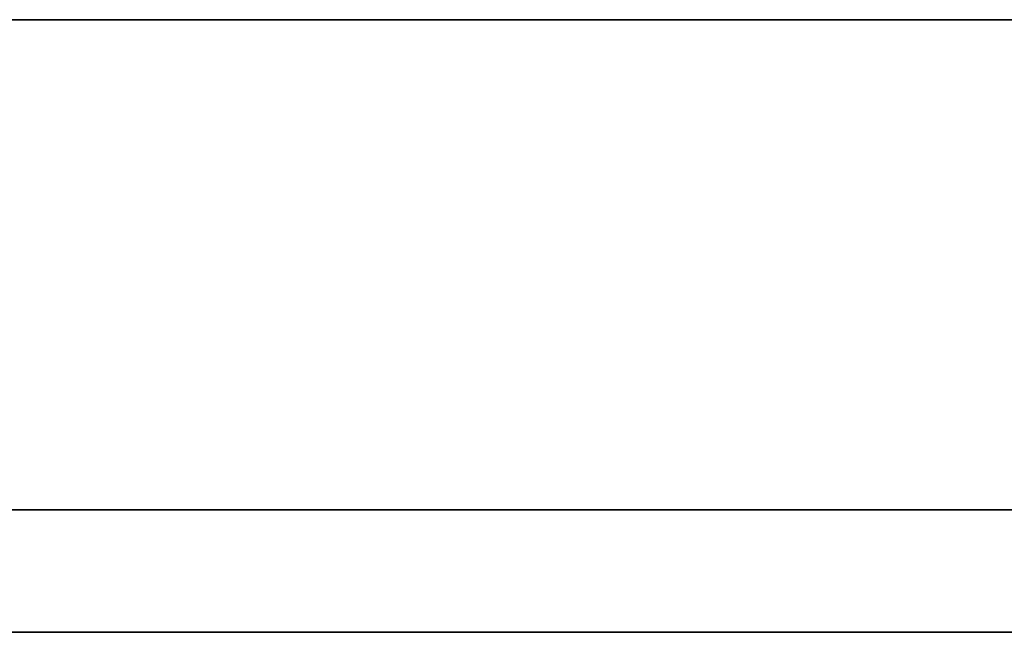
# Model space of a CAD drawing. Header units: millimetres. Extents: x -52 to 139, y -34 to 1.
# Tile 9 of 14: x 56 to 72, y -13 to -3. Entities that reach past the tile are written whole.
import ezdxf

# ---------------------------------------------------------------- set-up
doc = ezdxf.new("R2010")
doc.units = ezdxf.units.MM
doc.header["$MEASUREMENT"] = 0
for name, color, linetype in [('CFCOMBO-Mounting templates v7_Sketch10', 7, 'Continuous'), ('CFCOMBO-Mounting templates v7_Sketch11', 7, 'Continuous'), ('CFCOMBO-Mounting templates v7_Sketch12', 7, 'Continuous'), ('CFCOMBO-Mounting templates v7_Sketch13', 7, 'Continuous'), ('CFCOMBO-Mounting templates v7_Sketch14', 7, 'Continuous'), ('CFCOMBO-Mounting templates v7_Sketch15', 7, 'Continuous'), ('CFCOMBO-Mounting templates v7_Sketch16', 7, 'Continuous'), ('CFCOMBO-Mounting templates v7_Sketch17', 7, 'Continuous'), ('CFCOMBO-Mounting templates v7_Sketch18', 7, 'Continuous'), ('CFCOMBO-Mounting templates v7_Sketch19', 7, 'Continuous'), ('CFCOMBO-Mounting templates v7_Sketch2', 7, 'Continuous'), ('CFCOMBO-Mounting templates v7_Sketch20', 7, 'Continuous'), ('CFCOMBO-Mounting templates v7_Sketch22', 7, 'Continuous'), ('CFCOMBO-Mounting templates v7_Sketch28', 7, 'Continuous'), ('CFCOMBO-Mounting templates v7_Sketch3', 7, 'Continuous'), ('CFCOMBO-Mounting templates v7_Sketch4', 7, 'Continuous'), ('CFCOMBO-Mounting templates v7_Sketch7', 7, 'Continuous'), ('CFCOMBO-Mounting templates v7_Sketch8', 7, 'Continuous'), ('CFCOMBO-Mounting templates v7_Sketch9', 7, 'Continuous')]:
    doc.layers.add(name, color=color, linetype=linetype)

msp = doc.modelspace()

# ---------------------------------------------------------------- linework, layer by layer
at = {"layer": 'CFCOMBO-Mounting templates v7_Sketch10'}
for q in [(26.5, -11), (26.5, -11), (26.5, -11), (26.5, -11), (26.602, -11, 2.93), (26.602, -11, -2.93), (65.57, -11, 41.898), (65.57, -11, -41.898), (110.398, -11, -2.93), (71.43, -11, -41.898), (110.398, -11, 2.93), (71.43, -11, 41.898)]:
    msp.add_line((68.5, -11), q, dxfattribs=at)
at = {"layer": 'CFCOMBO-Mounting templates v7_Sketch10', "extrusion": (0, 1, 0)}
for radius in [42, 40, 1]:
    msp.add_circle((-68.5, 0, -11), radius, dxfattribs=at)
msp.add_arc((-68.5, 0, -11), 49.5, 22.1113, 337.8887, dxfattribs=at)
at = {"layer": 'CFCOMBO-Mounting templates v7_Sketch11'}
for p, q in [((65.71, -11, 39.903), (65.57, -11, 41.898)), ((65.57, -11, -41.898), (65.71, -11, -39.903)), ((71.43, -11, 41.898), (71.29, -11, 39.903)), ((71.29, -11, -39.903), (71.43, -11, -41.898))]:
    msp.add_line(p, q, dxfattribs=at)
at = {"layer": 'CFCOMBO-Mounting templates v7_Sketch11', "extrusion": (0, 1, 0)}
msp.add_circle((-68.5, 0, -11), 1, dxfattribs=at)
for radius, start, end in [(49.5, 22.1113, 337.8887), (42, 4, 86), (42, 274, 356), (40, 274, 356), (40, 4, 86), (40, 184, 266), (40, 94, 176), (42, 94, 176), (42, 184, 266)]:
    msp.add_arc((-68.5, 0, -11), radius, start, end, dxfattribs=at)
at = {"layer": 'CFCOMBO-Mounting templates v7_Sketch12'}
for p, q in [((65.71, -11, 39.903), (65.57, -11, 41.898)), ((65.57, -11, -41.898), (65.71, -11, -39.903)), ((71.29, -11, -39.903), (71.43, -11, -41.898)), ((71.43, -11, 41.898), (71.29, -11, 39.903))]:
    msp.add_line(p, q, dxfattribs=at)
at = {"layer": 'CFCOMBO-Mounting templates v7_Sketch12', "extrusion": (0, 1, 0)}
msp.add_circle((-68.5, 0, -11), 1, dxfattribs=at)
for radius, start, end in [(49.5, 22.1113, 337.8887), (42, 4, 86), (42, 274, 356), (40, 274, 356), (40, 4, 86), (40, 184, 266), (40, 94, 176), (42, 184, 266), (42, 94, 176)]:
    msp.add_arc((-68.5, 0, -11), radius, start, end, dxfattribs=at)
at = {"layer": 'CFCOMBO-Mounting templates v7_Sketch13'}
for p, q in [((67.507, -3, 69.993), (68.5, -3, 69)), ((68.5, -3, 69), (69.492, -3, 69.993))]:
    msp.add_line(p, q, dxfattribs=at)
at = {"layer": 'CFCOMBO-Mounting templates v7_Sketch13', "extrusion": (0, 1, 0)}
for radius, start, end in [(70, 41.42091, 89.18683), (50, 22.1113, 179.427), (70, 90.81238, 179.59074)]:
    msp.add_arc((-68.5, 0, -3), radius, start, end, dxfattribs=at)
at = {"layer": 'CFCOMBO-Mounting templates v7_Sketch14'}
for p, q in [((67.504, -13, -69.993), (68.5, -13, -69)), ((68.5, -13, 69), (67.507, -13, 69.993)), ((68.5, -13, -69), (69.49, -13, -69.993)), ((69.492, -13, 69.993), (68.5, -13, 69))]:
    msp.add_line(p, q, dxfattribs=at)
at = {"layer": 'CFCOMBO-Mounting templates v7_Sketch14', "extrusion": (0, -1, 0)}
for radius, start, end in [(70, 221.42091, 269.18464), (70, 90.81317, 138.57909), (50.75, 203.362, 156.638), (50, 202.1113, 157.8887), (70, 270.8102, 359.59074), (70, 0.40926, 89.18762)]:
    msp.add_arc((68.5, 0, 13), radius, start, end, dxfattribs=at)
at = {"layer": 'CFCOMBO-Mounting templates v7_Sketch15'}
for p, q in [((65.71, -13, -39.903), (65.57, -13, -41.898)), ((65.57, -13, 41.898), (65.71, -13, 39.903)), ((71.29, -13, 39.903), (71.43, -13, 41.898)), ((71.43, -13, -41.898), (71.29, -13, -39.903))]:
    msp.add_line(p, q, dxfattribs=at)
at = {"layer": 'CFCOMBO-Mounting templates v7_Sketch15', "extrusion": (0, -1, 0)}
msp.add_circle((68.5, 0, 13), 1, dxfattribs=at)
for radius, start, end in [(50.25, 202.4667, 157.5333), (49.5, 202.1113, 157.8887), (42, 184, 266), (42, 94, 176), (40, 184, 266), (40, 94, 176), (40, 274, 356), (40, 4, 86), (42, 274, 356), (42, 4, 86)]:
    msp.add_arc((68.5, 0, 13), radius, start, end, dxfattribs=at)
at = {"layer": 'CFCOMBO-Mounting templates v7_Sketch16'}
for p, q in [((68.5, -3, -69), (67.504, -3, -69.993)), ((69.49, -3, -69.993), (68.5, -3, -69))]:
    msp.add_line(p, q, dxfattribs=at)
at = {"layer": 'CFCOMBO-Mounting templates v7_Sketch16', "extrusion": (0, 1, 0)}
for radius, start, end in [(70, 270.81536, 318.57909), (50.75, 180.5645, 336.638), (70, 180.40926, 269.1898)]:
    msp.add_arc((-68.5, 0, -3), radius, start, end, dxfattribs=at)
at = {"layer": 'CFCOMBO-Mounting templates v7_Sketch17'}
for p, q in [((64.619, -3, 57.494), (70.021, -3, 57.457)), ((65.915, -3, 56.51), (64.645, -3, 56.362)), ((67.507, -3, 69.993), (68.5, -3, 69)), ((68.5, -3, 69), (69.492, -3, 69.993))]:
    msp.add_line(p, q, dxfattribs=at)
at = {"layer": 'CFCOMBO-Mounting templates v7_Sketch17', "extrusion": (0, 1, 0)}
for radius, start, end in [(70, 41.42091, 89.18683), (50.75, 23.362, 179.4355), (70, 90.81238, 179.59074)]:
    msp.add_arc((-68.5, 0, -3), radius, start, end, dxfattribs=at)
at = {"layer": 'CFCOMBO-Mounting templates v7_Sketch17'}
for points, knots in [([(64.614, -3, 57.822), (64.614, -3, 57.776), (64.615, -3, 57.667), (64.617, -3, 57.558), (64.619, -3, 57.494)], [0, 0, 0, 0, 0.01364362, 0.03275006, 0.03275006, 0.03275006, 0.03275006]), ([(65.554, -3, 60.598), (65.283, -3, 60.217), (64.696, -3, 59.389), (64.643, -3, 58.37), (64.614, -3, 57.822)], [0, 0, 0, 0, 0.1376172, 0.2985493, 0.2985493, 0.2985493, 0.2985493]), ([(64.645, -3, 56.362), (64.759, -3, 56.015), (64.98, -3, 55.343), (65.496, -3, 54.861), (65.745, -3, 54.628)], [0, 0, 0, 0, 0.1076167, 0.2082581, 0.2082581, 0.2082581, 0.2082581]), ([(67.935, -3, 61.571), (67.476, -3, 61.537), (66.576, -3, 61.469), (65.89, -3, 60.885), (65.554, -3, 60.598)], [0, 0, 0, 0, 0.134288, 0.2631666, 0.2631666, 0.2631666, 0.2631666]), ([(65.745, -3, 54.628), (66.044, -3, 54.447), (66.679, -3, 54.063), (67.422, -3, 54.022), (67.814, -3, 54)], [0, 0, 0, 0, 0.1032619, 0.2192207, 0.2192207, 0.2192207, 0.2192207]), ([(66.664, -3, 55.372), (66.511, -3, 55.519), (66.176, -3, 55.84), (66.007, -3, 56.274), (65.915, -3, 56.51)], [0, 0, 0, 0, 0.0628662, 0.137684, 0.137684, 0.137684, 0.137684]), ([(67.815, -3, 55.01), (67.601, -3, 55.024), (67.187, -3, 55.051), (66.835, -3, 55.268), (66.664, -3, 55.372)], [0, 0, 0, 0, 0.0632104, 0.1222394, 0.1222394, 0.1222394, 0.1222394]), ([(67.814, -3, 54), (68.309, -3, 54.029), (69.255, -3, 54.086), (69.991, -3, 54.679), (70.342, -3, 54.962)], [0, 0, 0, 0, 0.1445658, 0.2764541, 0.2764541, 0.2764541, 0.2764541]), ([(69.333, -3, 55.634), (69.116, -3, 55.45), (68.677, -3, 55.08), (68.104, -3, 55.033), (67.815, -3, 55.01)], [0, 0, 0, 0, 0.0831667, 0.1678841, 0.1678841, 0.1678841, 0.1678841]), ([(70.37, -3, 60.545), (70.029, -3, 60.842), (69.331, -3, 61.449), (68.408, -3, 61.53), (67.935, -3, 61.571)], [0, 0, 0, 0, 0.1319936, 0.2703988, 0.2703988, 0.2703988, 0.2703988]), ([(70.021, -3, 57.457), (69.983, -3, 57.094), (69.913, -3, 56.423), (69.515, -3, 55.882), (69.333, -3, 55.634)], [0, 0, 0, 0, 0.1073249, 0.1980193, 0.1980193, 0.1980193, 0.1980193]), ([(70.342, -3, 54.962), (70.615, -3, 55.338), (71.207, -3, 56.151), (71.262, -3, 57.159), (71.292, -3, 57.701)], [0, 0, 0, 0, 0.1367557, 0.295447, 0.295447, 0.295447, 0.295447]), ([(71.292, -3, 57.701), (71.27, -3, 58.26), (71.23, -3, 59.299), (70.641, -3, 60.152), (70.37, -3, 60.545)], [0, 0, 0, 0, 0.1640434, 0.3044959, 0.3044959, 0.3044959, 0.3044959])]:
    msp.add_open_spline(points, degree=3, knots=knots, dxfattribs=at)
at = {"layer": 'CFCOMBO-Mounting templates v7_Sketch18'}
for p, q in [((65.57, -11, -41.898), (65.71, -11, -39.903)), ((65.71, -11, 39.903), (65.57, -11, 41.898)), ((71.29, -11, -39.903), (71.43, -11, -41.898)), ((71.43, -11, 41.898), (71.29, -11, 39.903))]:
    msp.add_line(p, q, dxfattribs=at)
at = {"layer": 'CFCOMBO-Mounting templates v7_Sketch18', "extrusion": (0, 1, 0)}
msp.add_circle((-68.5, 0, -11), 1, dxfattribs=at)
for radius, start, end in [(50.25, 22.4667, 337.5333), (42, 274, 356), (42, 4, 86), (40, 274, 356), (40, 4, 86), (40, 94, 176), (40, 184, 266), (42, 184, 266), (42, 94, 176)]:
    msp.add_arc((-68.5, 0, -11), radius, start, end, dxfattribs=at)
at = {"layer": 'CFCOMBO-Mounting templates v7_Sketch19'}
for p, q in [((65.57, -11, -41.898), (65.71, -11, -39.903)), ((65.71, -11, 39.903), (65.57, -11, 41.898)), ((71.29, -11, -39.903), (71.43, -11, -41.898)), ((71.43, -11, 41.898), (71.29, -11, 39.903))]:
    msp.add_line(p, q, dxfattribs=at)
at = {"layer": 'CFCOMBO-Mounting templates v7_Sketch19', "extrusion": (0, 1, 0)}
for radius in [1.5, 1]:
    msp.add_circle((-68.5, 0, -11), radius, dxfattribs=at)
for radius, start, end in [(50.25, 22.4667, 337.5333), (42, 274, 356), (42, 4, 86), (40, 4, 86), (40, 274, 356), (40, 94, 176), (40, 184, 266), (42, 184, 266), (42, 94, 176)]:
    msp.add_arc((-68.5, 0, -11), radius, start, end, dxfattribs=at)
at = {"layer": 'CFCOMBO-Mounting templates v7_Sketch2', "extrusion": (0, -1, 0)}
msp.add_circle((68.5, 0, 3), 41.5, dxfattribs=at)
for radius, start, end in [(70, 221.42091, 138.57909), (50, 202.1113, 157.8887)]:
    msp.add_arc((68.5, 0, 3), radius, start, end, dxfattribs=at)
at = {"layer": 'CFCOMBO-Mounting templates v7_Sketch20'}
for p, q in [((65.57, -11, -41.898), (65.71, -11, -39.903)), ((65.71, -11, 39.903), (65.57, -11, 41.898)), ((71.43, -11, 41.898), (71.29, -11, 39.903)), ((71.29, -11, -39.903), (71.43, -11, -41.898))]:
    msp.add_line(p, q, dxfattribs=at)
at = {"layer": 'CFCOMBO-Mounting templates v7_Sketch20', "extrusion": (0, 1, 0)}
msp.add_circle((-68.5, 0, -11), 1.5, dxfattribs=at)
for radius, start, end in [(50.25, 22.4667, 337.5333), (42, 274, 356), (42, 4, 86), (40, 4, 86), (40, 274, 356), (40, 94, 176), (40, 184, 266), (42, 184, 266), (42, 94, 176)]:
    msp.add_arc((-68.5, 0, -11), radius, start, end, dxfattribs=at)
at = {"layer": 'CFCOMBO-Mounting templates v7_Sketch22'}
for p, q in [((56.982, -11, -28.496), (58.555, -11, -28.496)), ((71.31, -11, -25.569), (59.769, -11, -25.569)), ((59.769, -11, -23.429), (67.614, -11, -23.429)), ((67.614, -11, -23.429), (59.769, -11, -16.999)), ((61.822, -11, -1.963), (59.769, -11, -1.963)), ((59.769, -11, -15.085), (71.31, -11, -15.085)), ((59.769, -11, -1.963), (59.778, -11, 9.691)), ((59.769, -11, -25.569), (59.769, -11, -23.429)), ((59.769, -11, -16.999), (59.769, -11, -15.085)), ((59.769, -11, 23.11), (71.31, -11, 28.413)), ((71.31, -11, 16.112), (59.769, -11, 21.415)), ((59.769, -11, 21.415), (59.769, -11, 23.11)), ((59.778, -11, 9.691), (64.548, -11, 13.482)), ((59.786, -11, 17.213), (59.795, -11, 20.026)), ((64.548, -11, 13.482), (59.786, -11, 17.213)), ((59.795, -11, 20.026), (66.618, -11, 14.548)), ((59.813, -11, 33.192), (59.813, -11, 38.634)), ((59.813, -11, 38.634), (71.353, -11, 38.634)), ((60.276, -11, -28.496), (61.901, -11, -28.496)), ((71.318, -11, 2.073), (61.822, -11, 2.073)), ((61.822, -11, 2.073), (61.822, -11, -1.963)), ((61.831, -11, 4.213), (71.318, -11, 4.213)), ((61.831, -11, 8.59), (61.831, -11, 4.213)), ((66.618, -11, 12.408), (61.831, -11, 8.59)), ((69.3, -11, 36.494), (61.866, -11, 36.494)), ((61.866, -11, 36.494), (61.866, -11, 33.323)), ((71.31, -11, 26.037), (63.036, -11, 22.263)), ((63.036, -11, 22.263), (71.31, -11, 18.488)), ((71.31, -11, -17.226), (63.464, -11, -17.226)), ((63.464, -11, -17.226), (71.31, -11, -23.656)), ((63.595, -11, -28.496), (65.22, -11, -28.496)), ((65.57, -11, -41.898), (65.71, -11, -39.903)), ((65.71, -11, 39.903), (65.57, -11, 41.898)), ((66.618, -11, 14.548), (71.327, -11, 14.54)), ((71.327, -11, 12.399), (66.618, -11, 12.408)), ((69.3, -11, 33.174), (69.3, -11, 36.494)), ((71.29, -11, -39.903), (71.43, -11, -41.898)), ((71.43, -11, 41.898), (71.29, -11, 39.903)), ((71.31, -11, -15.085), (71.31, -11, -17.226)), ((71.31, -11, -23.656), (71.31, -11, -25.569)), ((71.31, -11, 18.488), (71.31, -11, 16.112)), ((71.31, -11, 28.413), (71.31, -11, 26.037)), ((71.318, -11, 4.213), (71.318, -11, 2.073)), ((71.327, -11, 14.54), (71.327, -11, 12.399)), ((71.353, -11, 38.634), (71.353, -11, 33.297))]:
    msp.add_line(p, q, dxfattribs=at)
at = {"layer": 'CFCOMBO-Mounting templates v7_Sketch22', "extrusion": (0, 1, 0)}
msp.add_circle((-68.5, 0, -11), 1.5, dxfattribs=at)
for radius, start, end in [(50.25, 22.4667, 337.5333), (42, 274, 356), (42, 4, 86), (40, 274, 356), (40, 4, 86), (40, 184, 266), (40, 94, 176), (42, 184, 266), (42, 94, 176)]:
    msp.add_arc((-68.5, 0, -11), radius, start, end, dxfattribs=at)
at = {"layer": 'CFCOMBO-Mounting templates v7_Sketch22'}
for points in [[(67.396, -11, -38.901), (61.647, -11, -38.901), (56.982, -11, -34.227), (56.982, -11, -28.496)], [(58.555, -11, -28.496), (58.555, -11, -33.362), (62.521, -11, -37.328), (67.387, -11, -37.328)], [(59.507, -11, -7.791), (59.507, -11, -4.506), (62.18, -11, -1.824), (65.465, -11, -1.824)], [(65.465, -11, -13.749), (62.189, -11, -13.749), (59.507, -11, -11.075), (59.507, -11, -7.791)], [(65.587, -11, 27.932), (60.564, -11, 27.941), (59.813, -11, 31.226), (59.813, -11, 33.192)], [(68.392, -11, -36.612), (63.919, -11, -36.612), (60.276, -11, -32.969), (60.276, -11, -28.496)], [(65.474, -11, -3.929), (63.342, -11, -3.929), (61.612, -11, -5.659), (61.612, -11, -7.791)], [(61.612, -11, -7.791), (61.612, -11, -9.922), (63.342, -11, -11.652), (65.474, -11, -11.652)], [(61.866, -11, 33.323), (61.866, -11, 31.104), (63.045, -11, 30.073), (65.579, -11, 30.073)], [(61.901, -11, -28.496), (61.901, -11, -32.078), (64.81, -11, -34.987), (68.392, -11, -34.987)], [(69.274, -11, -34.174), (66.146, -11, -34.174), (63.595, -11, -31.623), (63.595, -11, -28.496)], [(65.22, -11, -28.496), (65.22, -11, -30.732), (67.038, -11, -32.549), (69.274, -11, -32.549)], [(71.432, -11, -7.791), (71.432, -11, -11.075), (68.759, -11, -13.749), (65.465, -11, -13.749)], [(65.465, -11, -1.824), (68.75, -11, -1.824), (71.432, -11, -4.497), (71.432, -11, -7.791)], [(65.474, -11, -11.652), (67.597, -11, -11.652), (69.335, -11, -9.914), (69.335, -11, -7.791)], [(69.335, -11, -7.791), (69.335, -11, -5.659), (67.605, -11, -3.929), (65.474, -11, -3.929)], [(65.579, -11, 30.073), (68.051, -11, 30.082), (69.3, -11, 31.121), (69.3, -11, 33.174)], [(71.353, -11, 33.297), (71.353, -11, 29.942), (69.195, -11, 27.932), (65.587, -11, 27.932)], [(67.387, -11, -37.328), (70.008, -11, -37.328), (72.358, -11, -36.184), (73.983, -11, -34.367)], [(77.801, -11, -28.496), (77.801, -11, -34.236), (73.136, -11, -38.901), (67.396, -11, -38.901)], [(68.392, -11, -34.987), (71.152, -11, -34.987), (73.502, -11, -33.257), (74.446, -11, -30.828)], [(73.983, -11, -34.367), (72.524, -11, -35.756), (70.558, -11, -36.612), (68.392, -11, -36.612)], [(69.274, -11, -32.549), (71.511, -11, -32.549), (73.328, -11, -30.732), (73.328, -11, -28.496)], [(74.446, -11, -30.828), (73.555, -11, -32.803), (71.572, -11, -34.174), (69.274, -11, -34.174)]]:
    msp.add_open_spline(points, degree=3, dxfattribs=at)
at = {"layer": 'CFCOMBO-Mounting templates v7_Sketch28'}
for p, q in [((58.555, -11, -28.496), (56.982, -11, -28.496)), ((59.769, -11, 21.415), (71.31, -11, 16.112)), ((59.769, -11, -23.429), (59.769, -11, -25.569)), ((67.614, -11, -23.429), (59.769, -11, -23.429)), ((71.31, -11, 28.413), (59.769, -11, 23.11)), ((59.769, -11, -25.569), (71.31, -11, -25.569)), ((59.769, -11, -15.085), (59.769, -11, -16.999)), ((59.769, -11, 23.11), (59.769, -11, 21.415)), ((59.769, -11, -16.999), (67.614, -11, -23.429)), ((71.31, -11, -15.085), (59.769, -11, -15.085)), ((59.769, -11, -1.963), (61.822, -11, -1.963)), ((59.778, -11, 9.691), (59.769, -11, -1.963)), ((64.548, -11, 13.482), (59.778, -11, 9.691)), ((59.795, -11, 20.026), (59.786, -11, 17.213)), ((59.786, -11, 17.213), (64.548, -11, 13.482)), ((66.618, -11, 14.548), (59.795, -11, 20.026)), ((71.353, -11, 38.634), (59.813, -11, 38.634)), ((59.813, -11, 38.634), (59.813, -11, 33.192)), ((61.901, -11, -28.496), (60.276, -11, -28.496)), ((61.822, -11, -1.963), (61.822, -11, 2.073)), ((61.822, -11, 2.073), (71.318, -11, 2.073)), ((71.318, -11, 4.213), (61.831, -11, 4.213)), ((61.831, -11, 4.213), (61.831, -11, 8.59)), ((61.831, -11, 8.59), (66.618, -11, 12.408)), ((63.036, -11, 22.263), (71.31, -11, 26.037)), ((71.31, -11, 18.488), (63.036, -11, 22.263)), ((63.464, -11, -17.226), (71.31, -11, -17.226)), ((71.31, -11, -23.656), (63.464, -11, -17.226)), ((65.22, -11, -28.496), (63.595, -11, -28.496)), ((65.57, -11, -41.898), (65.71, -11, -39.903)), ((65.71, -11, 39.903), (65.57, -11, 41.898)), ((66.778, -11, 38.962), (66.499, -11, 42.953)), ((66.618, -11, 12.408), (71.327, -11, 12.399)), ((71.327, -11, 14.54), (66.618, -11, 14.548)), ((71.29, -11, -39.903), (71.43, -11, -41.898)), ((71.43, -11, 41.898), (71.29, -11, 39.903)), ((71.31, -11, 26.037), (71.31, -11, 28.413)), ((71.31, -11, 16.112), (71.31, -11, 18.488)), ((71.31, -11, -17.226), (71.31, -11, -15.085)), ((71.31, -11, -25.569), (71.31, -11, -23.656)), ((71.318, -11, 2.073), (71.318, -11, 4.213)), ((71.327, -11, 12.399), (71.327, -11, 14.54)), ((71.353, -11, 33.297), (71.353, -11, 38.634))]:
    msp.add_line(p, q, dxfattribs=at)
at = {"layer": 'CFCOMBO-Mounting templates v7_Sketch28', "extrusion": (0, 1, 0)}
msp.add_circle((-68.5, 0, -11), 1.5, dxfattribs=at)
for radius, start, end in [(50.25, 22.4667, 337.5333), (43, 2.6674, 87.3326), (42, 274, 356), (42, 4, 86), (40, 274, 356), (40, 4, 86), (39, 2.5307, 87.4693), (40, 184, 266), (40, 94, 176), (42, 94, 176), (42, 184, 266)]:
    msp.add_arc((-68.5, 0, -11), radius, start, end, dxfattribs=at)
at = {"layer": 'CFCOMBO-Mounting templates v7_Sketch28'}
for points in [[(56.982, -11, -28.496), (56.982, -11, -34.227), (61.647, -11, -38.901), (67.396, -11, -38.901)], [(67.387, -11, -37.328), (62.521, -11, -37.328), (58.555, -11, -33.362), (58.555, -11, -28.496)], [(59.507, -11, -7.791), (59.507, -11, -11.075), (62.189, -11, -13.749), (65.465, -11, -13.749)], [(65.465, -11, -1.824), (62.18, -11, -1.824), (59.507, -11, -4.506), (59.507, -11, -7.791)], [(59.813, -11, 33.192), (59.813, -11, 31.226), (60.564, -11, 27.941), (65.587, -11, 27.932)], [(60.276, -11, -28.496), (60.276, -11, -32.969), (63.919, -11, -36.612), (68.392, -11, -36.612)], [(68.392, -11, -34.987), (64.81, -11, -34.987), (61.901, -11, -32.078), (61.901, -11, -28.496)], [(63.595, -11, -28.496), (63.595, -11, -31.623), (66.146, -11, -34.174), (69.274, -11, -34.174)], [(69.274, -11, -32.549), (67.038, -11, -32.549), (65.22, -11, -30.732), (65.22, -11, -28.496)], [(65.465, -11, -13.749), (68.759, -11, -13.749), (71.432, -11, -11.075), (71.432, -11, -7.791)], [(71.432, -11, -7.791), (71.432, -11, -4.497), (68.75, -11, -1.824), (65.465, -11, -1.824)], [(65.587, -11, 27.932), (69.195, -11, 27.932), (71.353, -11, 29.942), (71.353, -11, 33.297)], [(73.983, -11, -34.367), (72.358, -11, -36.184), (70.008, -11, -37.328), (67.387, -11, -37.328)], [(67.396, -11, -38.901), (73.136, -11, -38.901), (77.801, -11, -34.236), (77.801, -11, -28.496)], [(74.446, -11, -30.828), (73.502, -11, -33.257), (71.152, -11, -34.987), (68.392, -11, -34.987)], [(68.392, -11, -36.612), (70.558, -11, -36.612), (72.524, -11, -35.756), (73.983, -11, -34.367)], [(69.274, -11, -34.174), (71.572, -11, -34.174), (73.555, -11, -32.803), (74.446, -11, -30.828)], [(73.328, -11, -28.496), (73.328, -11, -30.732), (71.511, -11, -32.549), (69.274, -11, -32.549)]]:
    msp.add_open_spline(points, degree=3, dxfattribs=at)
at = {"layer": 'CFCOMBO-Mounting templates v7_Sketch3', "extrusion": (0, 1, 0)}
msp.add_circle((-68.5, 0, -3), 1, dxfattribs=at)
for radius, start, end in [(70, 41.42091, 318.57909), (50, 22.1113, 337.8887), (49.5, 22.1113, 337.8887)]:
    msp.add_arc((-68.5, 0, -3), radius, start, end, dxfattribs=at)
at = {"layer": 'CFCOMBO-Mounting templates v7_Sketch4', "extrusion": (0, 1, 0)}
for radius, start, end in [(70, 41.42091, 318.57909), (50, 22.1113, 337.8887)]:
    msp.add_arc((-68.5, 0, -3), radius, start, end, dxfattribs=at)
at = {"layer": 'CFCOMBO-Mounting templates v7_Sketch7'}
for p, q in [((67.5, -3, -70), (68.5, -3, -69)), ((68.5, -3, -69), (67.5, -3, -70)), ((68.5, -3, 69), (67.507, -3, 69.993)), ((68.5, -3, 69), (69.492, -3, 69.993)), ((68.5, -3, -69), (69.5, -3, -70))]:
    msp.add_line(p, q, dxfattribs=at)
at = {"layer": 'CFCOMBO-Mounting templates v7_Sketch7', "extrusion": (0, 1, 0)}
for radius, start, end in [(70, 41.42091, 179.59074), (50, 22.1113, 179.427)]:
    msp.add_arc((-68.5, 0, -3), radius, start, end, dxfattribs=at)
at = {"layer": 'CFCOMBO-Mounting templates v7_Sketch8'}
for q in [(67.504, -3, -69.993), (69.49, -3, -69.993)]:
    msp.add_line((68.5, -3, -69), q, dxfattribs=at)
at = {"layer": 'CFCOMBO-Mounting templates v7_Sketch8', "extrusion": (0, 1, 0)}
for radius, start, end in [(70, 180.40926, 318.57909), (50, 180.573, 337.8887)]:
    msp.add_arc((-68.5, 0, -3), radius, start, end, dxfattribs=at)
at = {"layer": 'CFCOMBO-Mounting templates v7_Sketch9', "extrusion": (0, 1, 0)}
msp.add_circle((-68.5, 0, -11), 1, dxfattribs=at)
msp.add_arc((-68.5, 0, -11), 49.5, 22.1113, 337.8887, dxfattribs=at)

doc.saveas('drawing.dxf')
